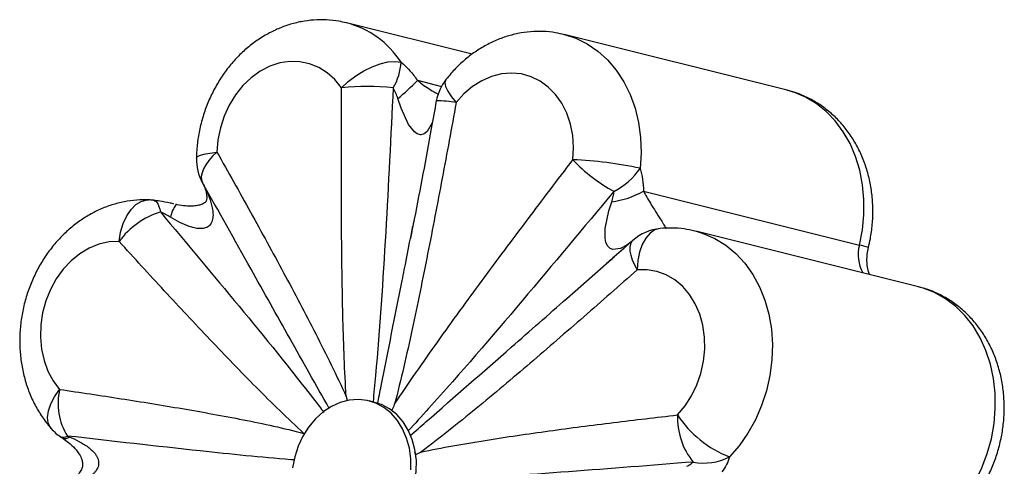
# Paper-space layout '_Isométrica' of a CAD drawing. Header units: millimetres. Extents: x -1461 to -827, y -1152 to 103.
# Tile 4 of 6: x -1455 to -1252, y -13 to 79. Entities that reach past the tile are written whole.
import ezdxf

# ---------------------------------------------------------------- set-up
doc = ezdxf.new("R2010")
doc.units = ezdxf.units.MM

psp = doc.layouts.new('_Isométrica')

# ---------------------------------------------------------------- linework, layer by layer
at = {"color": 7, "linetype": 'Continuous', "lineweight": 25}
for p, q in [((-1361.47, 72.09), (-1387.35, 78.55)), ((-1296.44, 64.66), (-1342.44, 76.14)), ((-1416.99, 45.46), (-1416.89, 45.29)), ((-1326.12, 43.88), (-1281.57, 32.76)), ((-1269.35, 24.16), (-1315.34, 35.64)), ((-1341.93, 21.76), (-1332.05, 30.43)), ((-1381.57, 0.36), (-1382.72, 0.65)), ((-1373.03, -10.37), (-1373.28, -9.94))]:
    psp.add_line(p, q, dxfattribs=at)
at = {"color": 8, "linetype": 'Continuous', "lineweight": 25}
psp.add_line((-1372.73, 66.71), (-1367.78, 65.47), dxfattribs=at)
at = {"color": 8, "linetype": 'Continuous', "lineweight": 25, "flags": 128}
for points in [[(-1342.41, 76.13), (-1340.09, 75.38), (-1337.73, 74.22), (-1335.53, 72.73), (-1333.52, 70.91), (-1331.72, 68.8), (-1330.16, 66.42), (-1328.87, 63.81), (-1327.85, 61), (-1327.13, 58.02), (-1326.71, 54.93), (-1326.6, 51.77), (-1326.8, 48.57)], [(-1366.87, 66.85), (-1366.9, 66.81), (-1367.07, 66.23), (-1366.93, 65.43), (-1366.48, 64.46), (-1365.74, 63.34), (-1364.75, 62.11)], [(-1281.57, 32.76), (-1280.96, 35.87), (-1280.65, 39.01), (-1280.63, 42.14), (-1280.91, 45.2), (-1281.49, 48.18), (-1282.36, 51.01), (-1283.5, 53.68), (-1284.9, 56.13), (-1286.54, 58.35), (-1288.41, 60.29), (-1290.47, 61.94), (-1292.69, 63.26), (-1295.06, 64.25), (-1296.44, 64.66)], [(-1369.61, 58.25), (-1369.7, 57.97), (-1370.75, 56.15), (-1371.35, 55.67), (-1372.06, 55.49), (-1372.1, 55.49), (-1372.79, 55.69), (-1373.36, 56.08), (-1374.56, 57.6), (-1376.12, 60.94), (-1376.78, 62.94), (-1376.78, 62.94)], [(-1418.33, 50.65), (-1418.18, 50.92), (-1417.66, 51.22), (-1416.77, 51.49), (-1415.57, 51.73), (-1414.08, 51.91)], [(-1434.27, 33.52), (-1433.95, 35.42), (-1433.42, 37.2), (-1432.69, 38.77), (-1431.81, 40.1), (-1430.81, 41.11), (-1429.71, 41.77), (-1428.57, 42.07), (-1428.13, 42.08)], [(-1427.14, 41.99), (-1426.9, 41.91), (-1426.66, 41.74), (-1426.44, 41.48), (-1426.23, 41.13), (-1426.05, 40.69), (-1425.89, 40.18), (-1425.76, 39.58)], [(-1328.73, 33.37), (-1329.53, 32.75), (-1330.86, 32.06), (-1332.41, 31.86), (-1333.01, 32.09), (-1333.54, 32.61), (-1333.56, 32.64), (-1333.88, 33.39), (-1334.03, 34.16), (-1334, 36.21), (-1333.27, 39.79), (-1332.66, 41.68), (-1332.66, 41.68)], [(-1322.66, 36.18), (-1323.73, 35.89), (-1324.74, 35.22), (-1325.63, 34.21), (-1326.38, 32.9), (-1326.94, 31.33), (-1327.3, 29.56), (-1327.44, 27.66)], [(-1315.46, 35.67), (-1313.78, 35.18), (-1311.37, 34.14), (-1309.12, 32.75), (-1307.05, 31.03), (-1305.18, 29.01), (-1303.54, 26.72), (-1302.16, 24.17), (-1301.05, 21.42), (-1300.23, 18.5), (-1299.71, 15.44), (-1299.51, 12.29), (-1299.61, 9.1), (-1300.02, 5.91), (-1300.73, 2.76), (-1301.74, -0.31), (-1303.02, -3.25), (-1304.57, -6.02), (-1306.36, -8.58), (-1308.37, -10.9)], [(-1328.32, 33.71), (-1328.56, 33.45), (-1328.8, 32.94), (-1328.92, 32.3), (-1328.89, 31.54), (-1328.72, 30.68), (-1328.42, 29.74), (-1327.99, 28.72), (-1327.44, 27.66)], [(-1265.41, -25.09), (-1263.19, -23.19), (-1261.15, -21.02), (-1259.3, -18.6), (-1257.68, -15.96), (-1256.3, -13.15), (-1255.18, -10.19), (-1254.34, -7.13), (-1253.78, -4.02), (-1253.53, -0.88), (-1253.57, 2.24), (-1253.91, 5.29), (-1254.54, 8.24), (-1255.46, 11.05), (-1256.65, 13.68), (-1258.1, 16.09), (-1259.79, 18.25), (-1261.7, 20.14), (-1263.79, 21.72), (-1266.05, 22.99), (-1268.44, 23.91), (-1269.35, 24.16)]]:
    psp.add_lwpolyline(points, dxfattribs=at)
at = {"color": 7, "linetype": 'Continuous', "lineweight": 25, "flags": 128}
for points in [[(-1388.37, 65.14), (-1389.75, 66.85), (-1391.33, 68.27), (-1393.1, 69.37), (-1395, 70.14), (-1397.01, 70.55), (-1399.07, 70.6), (-1401.15, 70.28), (-1403.2, 69.61), (-1405.17, 68.59), (-1407.03, 67.25), (-1408.74, 65.62), (-1410.26, 63.72), (-1411.56, 61.61), (-1412.61, 59.33), (-1413.39, 56.91), (-1413.88, 54.42), (-1414.08, 51.91)], [(-1388.37, 65.14), (-1386.99, 66.44), (-1385.44, 67.62), (-1383.79, 68.66), (-1382.08, 69.51), (-1380.4, 70.13), (-1378.81, 70.51), (-1377.36, 70.62), (-1376.11, 70.47)], [(-1340.66, 50.33), (-1340.53, 52.84), (-1340.7, 55.31), (-1341.17, 57.69), (-1341.93, 59.92), (-1342.96, 61.97), (-1344.24, 63.78), (-1345.74, 65.32), (-1347.44, 66.55), (-1349.29, 67.46), (-1351.26, 68.02), (-1353.31, 68.21), (-1355.38, 68.04), (-1357.45, 67.51), (-1359.46, 66.63), (-1361.37, 65.42), (-1363.15, 63.91), (-1364.75, 62.11)], [(-1414.08, 51.91), (-1414.98, 51.05), (-1415.75, 50.17), (-1416.38, 49.31), (-1416.86, 48.46), (-1417.17, 47.66), (-1417.31, 46.91), (-1417.28, 46.22), (-1417.07, 45.62)], [(-1434.27, 33.52), (-1436.35, 33.42), (-1438.42, 32.96), (-1440.44, 32.14), (-1442.38, 30.99), (-1444.18, 29.53), (-1445.82, 27.79), (-1447.25, 25.8), (-1448.45, 23.61), (-1449.39, 21.27), (-1450.06, 18.81), (-1450.43, 16.31), (-1450.5, 13.8), (-1450.28, 11.34), (-1449.75, 8.99), (-1448.94, 6.79), (-1447.86, 4.78), (-1446.54, 3.02)], [(-1319.08, -2.24), (-1317.52, -0.39), (-1316.18, 1.68), (-1315.08, 3.94), (-1314.25, 6.33), (-1313.7, 8.81), (-1313.45, 11.32), (-1313.5, 13.82), (-1313.85, 16.24), (-1314.49, 18.54), (-1315.41, 20.66), (-1316.6, 22.57), (-1318.01, 24.23), (-1319.64, 25.59), (-1321.43, 26.63), (-1323.35, 27.34), (-1325.37, 27.68), (-1327.44, 27.66)], [(-1448.29, -5.03), (-1448.45, -4.83), (-1448.89, -3.89), (-1449.03, -2.73), (-1448.85, -1.41), (-1448.36, 0.03), (-1447.58, 1.52), (-1446.54, 3.02)], [(-1374.11, -13.56), (-1374.11, -11.3), (-1374.39, -9.1), (-1374.96, -7.01), (-1375.79, -5.09), (-1376.86, -3.37), (-1378.16, -1.89), (-1379.66, -0.7), (-1381.3, 0.18), (-1383.07, 0.73), (-1384.91, 0.94), (-1386.79, 0.8), (-1388.66, 0.31), (-1390.47, -0.5), (-1392.19, -1.63), (-1393.77, -3.05), (-1395.17, -4.73), (-1396.37, -6.62), (-1397.34, -8.68), (-1398.04, -10.86), (-1398.48, -13.11)], [(-1374.66, -20.47), (-1373.83, -18.34), (-1373.26, -16.12), (-1372.97, -13.85), (-1372.96, -11.59), (-1373.24, -9.39), (-1373.81, -7.3), (-1374.64, -5.37), (-1375.71, -3.65), (-1377.01, -2.18), (-1378.51, -0.99), (-1380.15, -0.11), (-1381.57, 0.36)]]:
    psp.add_lwpolyline(points, dxfattribs=at)
at = {"color": 8, "linetype": 'Continuous', "lineweight": 25}
for centre, radius, start, end in [((-1392.26, 59.85), 19.33, 33.3409, 75.475), ((-1368.26, 45.2), 17.27, 78.2585, 91.9093), ((-1274.13, 30.78), 7.7, 165.0606, 209.0378), ((-1293.75, -18.81), 52.99, 74.6104, 76.7133), ((-1445.78, -5.42), 1.43, 247.9278, 305.7511), ((-1445.52, -5.8), 1.31, 256.8788, 314.9742)]:
    psp.add_arc(centre, radius, start, end, dxfattribs=at)
at = {"color": 7, "linetype": 'Continuous', "lineweight": 25}
for centre, radius, start, end in [((-1387.23, 70.97), 11.13, 328.5829, 357.4239), ((-1382.91, 12.32), 53.11, 84.407, 95.9033), ((-1411.14, 103.99), 53.53, 309.923, 315.8518), ((-1359, 60.68), 10, 141.9098, 169.7037), ((-1408.33, 50.47), 10, 178.9784, 208.5843), ((-1316.72, 72.68), 32.74, 223.0389, 241.7608), ((-1343.94, -31.06), 81.46, 77.8534, 87.6903), ((-1338.8, 56.82), 14.57, 296.8814, 325.4962), ((-1334.79, 58.82), 17.27, 277.0697, 300.1208), ((-1428.52, 32.09), 10, 82.0647, 87.723), ((-1417.98, 37.49), 5.77, 140.9741, 169.9546), ((-1420.68, 23.43), 16.93, 107.4634, 143.4284), ((-1321.69, 26.22), 10, 95.5609, 131.5642), ((-1434.23, 0.13), 12.64, 166.7952, 212.0821), ((-1304.46, -2.79), 14.63, 177.866, 218.7342), ((-1300.13, 10.25), 22.69, 213.3813, 248.6969), ((-1440.79, 1.58), 10, 221.4353, 236.4433), ((-1313.63, -0.49), 11.66, 258.9496, 296.8331)]:
    psp.add_arc(centre, radius, start, end, dxfattribs=at)
for points, knots in [([(-1387.44, 78.53), (-1387.93, 78.66), (-1389.27, 79), (-1391.51, 79.2), (-1394.11, 79.18), (-1396.7, 78.84), (-1399.25, 78.2), (-1401.75, 77.26), (-1404.15, 76.03), (-1406.45, 74.53), (-1408.61, 72.76), (-1410.61, 70.74), (-1412.42, 68.5), (-1414.03, 66.06), (-1415.4, 63.45), (-1416.54, 60.7), (-1417.41, 57.84), (-1418.01, 54.91), (-1418.27, 52.5), (-1418.32, 51.08), (-1418.33, 50.65)], [0, 0, 0, 0, 0.033531, 0.090099, 0.146578, 0.203142, 0.259954, 0.317152, 0.374832, 0.433048, 0.491801, 0.55105, 0.610724, 0.670741, 0.731022, 0.791505, 0.85215, 0.912931, 0.973834, 1, 1, 1, 1]), ([(-1342.41, 76.1), (-1343.02, 76.25), (-1344.46, 76.61), (-1346.82, 76.81), (-1349.42, 76.76), (-1352.01, 76.39), (-1354.56, 75.72), (-1357.04, 74.76), (-1359.44, 73.5), (-1361.73, 71.97), (-1363.87, 70.18), (-1365.58, 68.44), (-1366.52, 67.28), (-1366.87, 66.85)], [0, 0, 0, 0, 0.068914, 0.164314, 0.259587, 0.355031, 0.450916, 0.547467, 0.644845, 0.743129, 0.842316, 0.94233, 1, 1, 1, 1]), ([(-1376.11, 70.47), (-1375.47, 69.92), (-1374.87, 69.32), (-1373.74, 68.07), (-1373.21, 67.41), (-1372.73, 66.71)], [0, 0, 0, 0, 0.5, 0.5, 1, 1, 1, 1]), ([(-1387.43, 1.56), (-1387.6, 4.19), (-1387.73, 6.82), (-1387.94, 12.1), (-1388.02, 14.75), (-1388.23, 22.68), (-1388.31, 27.98), (-1388.41, 38.59), (-1388.42, 43.9), (-1388.42, 54.52), (-1388.4, 59.83), (-1388.37, 65.14)], [0, 0, 0, 0, 0.125, 0.125, 0.25, 0.25, 0.5, 0.5, 0.75, 0.75, 1, 1, 1, 1]), ([(-1376.78, 62.94), (-1376.9, 63.33), (-1377.03, 63.71), (-1377.35, 64.46), (-1377.52, 64.82), (-1377.73, 65.17)], [0, 0, 0, 0, 0.5, 0.5, 1, 1, 1, 1]), ([(-1279.69, 32.28), (-1279.56, 32.87), (-1279.2, 34.43), (-1278.86, 37.01), (-1278.74, 39.99), (-1278.91, 42.97), (-1279.37, 45.89), (-1280.12, 48.73), (-1281.15, 51.44), (-1282.46, 53.99), (-1284.02, 56.34), (-1285.82, 58.47), (-1287.82, 60.34), (-1290, 61.93), (-1292.33, 63.22), (-1294.49, 64.14), (-1295.9, 64.49), (-1296.46, 64.63)], [0, 0, 0, 0, 0.042902, 0.114172, 0.185598, 0.257125, 0.328703, 0.400243, 0.471622, 0.542685, 0.613267, 0.683223, 0.75245, 0.820913, 0.888646, 0.955746, 1, 1, 1, 1]), ([(-1364.75, 62.11), (-1365.69, 56.91), (-1366.65, 51.72), (-1368.61, 41.33), (-1369.6, 36.14), (-1371.66, 25.77), (-1372.71, 20.58), (-1374.39, 12.83), (-1374.96, 10.25), (-1376.15, 5.09), (-1376.77, 2.52), (-1377.43, -0.04)], [0, 0, 0, 0, 0.25, 0.25, 0.5, 0.5, 0.75, 0.75, 0.875, 0.875, 1, 1, 1, 1]), ([(-1368.85, 62.47), (-1369.19, 60.58), (-1370.65, 52.46), (-1372.41, 43), (-1373.92, 35.44), (-1374.18, 34.1)], [0, 0, 0, 0, 0.199474, 0.858117, 1, 1, 1, 1]), ([(-1414.08, 51.91), (-1411.76, 47.8), (-1409.45, 43.67), (-1404.87, 35.4), (-1402.6, 31.25), (-1398.1, 22.9), (-1395.88, 18.7), (-1392.63, 12.34), (-1391.56, 10.21), (-1389.46, 5.92), (-1388.43, 3.75), (-1387.43, 1.56)], [0, 0, 0, 0, 0.25, 0.25, 0.5, 0.5, 0.75, 0.75, 0.875, 0.875, 1, 1, 1, 1]), ([(-1377.43, -0.04), (-1375.99, 2.15), (-1374.52, 4.31), (-1371.55, 8.61), (-1370.05, 10.74), (-1365.52, 17.1), (-1362.45, 21.3), (-1356.28, 29.66), (-1353.18, 33.81), (-1346.93, 42.09), (-1343.8, 46.21), (-1340.66, 50.33)], [0, 0, 0, 0, 0.125, 0.125, 0.25, 0.25, 0.5, 0.5, 0.75, 0.75, 1, 1, 1, 1]), ([(-1326.8, 48.57), (-1326.56, 47.84), (-1326.39, 47.07), (-1326.17, 45.5), (-1326.12, 44.7), (-1326.12, 43.88)], [0, 0, 0, 0, 0.5, 0.5, 1, 1, 1, 1]), ([(-1416.89, 45.29), (-1416.53, 44.6), (-1416.2, 43.9), (-1415.61, 42.47), (-1415.36, 41.74), (-1415.09, 40.6), (-1415.01, 40.22), (-1414.91, 39.45), (-1414.89, 39.07), (-1414.92, 38.49), (-1414.94, 38.3), (-1415.02, 37.92), (-1415.07, 37.73), (-1415.2, 37.38), (-1415.29, 37.22), (-1415.5, 36.92), (-1415.62, 36.79), (-1416.03, 36.45), (-1416.36, 36.31), (-1416.87, 36.19), (-1417.05, 36.17), (-1417.39, 36.15), (-1417.57, 36.15), (-1418.09, 36.18), (-1418.43, 36.23), (-1419.12, 36.39), (-1419.46, 36.49), (-1420.47, 36.83), (-1421.13, 37.12), (-1422.42, 37.76), (-1423.05, 38.12), (-1423.67, 38.5)], [0, 0, 0, 0, 0.125, 0.125, 0.25, 0.25, 0.3125, 0.3125, 0.375, 0.375, 0.40625, 0.40625, 0.4375, 0.4375, 0.46875, 0.46875, 0.5, 0.5, 0.5625, 0.5625, 0.59375, 0.59375, 0.625, 0.625, 0.6875, 0.6875, 0.75, 0.75, 0.875, 0.875, 1, 1, 1, 1]), ([(-1417.01, 45.46), (-1416.91, 45.26), (-1416.61, 44.68), (-1416.32, 43.72), (-1416.18, 42.79), (-1416.22, 42.13), (-1416.29, 41.85), (-1416.41, 41.65), (-1416.45, 41.6), (-1416.77, 41.33), (-1417.35, 41.09), (-1418.15, 40.87), (-1419.26, 40.75), (-1420.68, 40.8), (-1421.82, 40.94), (-1422.46, 41.14), (-1422.55, 41.17)], [0, 0, 0, 0, 0.058451, 0.171686, 0.263279, 0.34581, 0.418862, 0.489422, 0.558717, 0.620445, 0.667171, 0.720502, 0.794492, 0.878692, 0.982629, 1, 1, 1, 1]), ([(-1332.66, 41.68), (-1332.53, 42.04), (-1332.43, 42.41), (-1332.27, 43.12), (-1332.22, 43.48), (-1332.22, 43.83)], [0, 0, 0, 0, 0.5, 0.5, 1, 1, 1, 1]), ([(-1428.13, 42.08), (-1428.75, 42.09), (-1430.24, 42.11), (-1432.59, 41.85), (-1435.15, 41.27), (-1437.66, 40.39), (-1440.09, 39.22), (-1442.41, 37.77), (-1444.6, 36.06), (-1446.64, 34.09), (-1448.49, 31.9), (-1450.14, 29.5), (-1451.57, 26.92), (-1452.75, 24.2), (-1453.68, 21.36), (-1454.34, 18.44), (-1454.72, 15.47), (-1454.81, 12.48), (-1454.61, 9.51), (-1454.12, 6.59), (-1453.35, 3.77), (-1452.29, 1.07), (-1450.95, -1.46), (-1449.59, -3.49), (-1448.64, -4.62), (-1448.28, -5.03)], [0, 0, 0, 0, 0.030518, 0.073145, 0.115875, 0.158875, 0.202226, 0.245975, 0.290131, 0.33467, 0.379541, 0.424683, 0.470035, 0.515549, 0.561189, 0.606935, 0.652775, 0.698698, 0.744683, 0.790697, 0.83668, 0.882551, 0.928208, 0.973548, 1, 1, 1, 1]), ([(-1422.95, 41.22), (-1423.22, 41.29), (-1424.19, 41.53), (-1425.62, 41.77), (-1426.73, 41.93), (-1427.14, 41.99)], [0, 0, 0, 0, 0.194995, 0.702179, 1, 1, 1, 1]), ([(-1423.67, 38.5), (-1423.99, 38.7), (-1424.32, 38.89), (-1425.02, 39.25), (-1425.38, 39.42), (-1425.76, 39.58)], [0, 0, 0, 0, 0.5, 0.5, 1, 1, 1, 1]), ([(-1375.88, 25.45), (-1375.73, 26.19), (-1374.99, 29.91), (-1374.27, 33.65), (-1373.7, 36.65)], [0, 0, 0, 0, 0.199194, 1, 1, 1, 1]), ([(-1315.49, 35.66), (-1316.23, 35.82), (-1317.81, 36.17), (-1320.22, 36.33), (-1321.87, 36.23), (-1322.66, 36.18)], [0, 0, 0, 0, 0.313785, 0.672772, 1, 1, 1, 1]), ([(-1396.18, -6.03), (-1397.85, -4.5), (-1399.5, -2.94), (-1402.76, 0.23), (-1404.38, 1.84), (-1409.21, 6.7), (-1412.38, 9.99), (-1418.69, 16.64), (-1421.83, 19.99), (-1428.07, 26.73), (-1431.18, 30.12), (-1434.27, 33.52)], [0, 0, 0, 0, 0.125, 0.125, 0.25, 0.25, 0.5, 0.5, 0.75, 0.75, 1, 1, 1, 1]), ([(-1328.33, 33.72), (-1329.6, 32.59), (-1331.56, 30.83), (-1333.54, 29.11), (-1334.23, 28.5)], [0, 0, 0, 0, 0.6464246, 1, 1, 1, 1]), ([(-1279.46, 26.69), (-1279.51, 26.82), (-1279.7, 27.24), (-1279.91, 28.2), (-1280.03, 29.48), (-1279.98, 30.87), (-1279.79, 31.81), (-1279.69, 32.28)], [0, 0, 0, 0, 0.102853, 0.329905, 0.5534753, 0.7761481, 1, 1, 1, 1]), ([(-1327.44, 27.66), (-1331.1, 24.42), (-1334.76, 21.19), (-1342.11, 14.77), (-1345.79, 11.58), (-1353.19, 5.26), (-1356.9, 2.13), (-1362.52, -2.47), (-1364.4, -3.99), (-1368.19, -6.99), (-1370.09, -8.46), (-1372.02, -9.9)], [0, 0, 0, 0, 0.25, 0.25, 0.5, 0.5, 0.75, 0.75, 0.875, 0.875, 1, 1, 1, 1]), ([(-1263.18, -24.82), (-1262.71, -24.45), (-1261.51, -23.49), (-1259.72, -21.73), (-1257.87, -19.52), (-1256.24, -17.11), (-1254.82, -14.53), (-1253.65, -11.8), (-1252.74, -8.95), (-1252.09, -6.03), (-1251.73, -3.05), (-1251.65, -0.07), (-1251.86, 2.9), (-1252.36, 5.82), (-1253.16, 8.64), (-1254.23, 11.33), (-1255.58, 13.85), (-1257.17, 16.17), (-1259, 18.26), (-1261.03, 20.09), (-1263.23, 21.65), (-1265.58, 22.89), (-1267.62, 23.72), (-1268.9, 24.02), (-1269.32, 24.11)], [0, 0, 0, 0, 0.030074, 0.076954, 0.124026, 0.171381, 0.218953, 0.266691, 0.314561, 0.362541, 0.41062, 0.458783, 0.507012, 0.555268, 0.603488, 0.651584, 0.699452, 0.746979, 0.794072, 0.840668, 0.886749, 0.932344, 0.977526, 1, 1, 1, 1]), ([(-1446.54, 3.02), (-1442.31, 2.4), (-1438.09, 1.77), (-1429.66, 0.46), (-1425.44, -0.22), (-1417.03, -1.66), (-1412.84, -2.41), (-1406.56, -3.65), (-1404.48, -4.08), (-1400.31, -5), (-1398.24, -5.49), (-1396.18, -6.03)], [0, 0, 0, 0, 0.25, 0.25, 0.5, 0.5, 0.75, 0.75, 0.875, 0.875, 1, 1, 1, 1]), ([(-1387.43, 1.56), (-1387.43, 1.55), (-1387.36, 1.24), (-1387.28, 0.94), (-1387.21, 0.64)], [0, 0, 0, 0, 0.032126, 1, 1, 1, 1]), ([(-1377.94, -1.21), (-1377.77, -0.83), (-1377.61, -0.45), (-1377.44, -0.07), (-1377.43, -0.06), (-1377.43, -0.05), (-1377.43, -0.04)], [0, 0, 0, 0, 0.001258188, 0.001258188, 0.001258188, 0.001290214, 0.001290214, 0.001290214, 0.001290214]), ([(-1372.02, -9.9), (-1369.82, -9.42), (-1367.61, -9), (-1363.2, -8.2), (-1361, -7.83), (-1354.38, -6.77), (-1349.97, -6.13), (-1341.14, -4.92), (-1336.73, -4.35), (-1327.9, -3.27), (-1323.49, -2.75), (-1319.08, -2.24)], [0, 0, 0, 0, 0.125, 0.125, 0.25, 0.25, 0.5, 0.5, 0.75, 0.75, 1, 1, 1, 1]), ([(-1446.58, -6.58), (-1446.34, -6.73), (-1446.1, -6.9), (-1445.84, -7.07), (-1445.82, -7.08)], [0, 0, 0, 0, 0.940234, 1, 1, 1, 1]), ([(-1445.83, -7.08), (-1445.44, -7.35), (-1444.57, -7.95), (-1443.42, -9.04), (-1442.51, -10.23), (-1441.97, -11.29), (-1441.77, -12.2), (-1441.82, -12.98), (-1442.14, -13.75), (-1442.8, -14.63), (-1443.84, -15.54), (-1445.03, -16.33), (-1445.94, -16.71), (-1446.31, -16.86)], [0, 0, 0, 0, 0.106352, 0.237161, 0.34609, 0.430754, 0.490895, 0.54059, 0.606266, 0.688681, 0.787872, 0.912986, 1, 1, 1, 1]), ([(-1444.6, -6.73), (-1443.89, -7.02), (-1443.21, -7.33), (-1441.89, -8.03), (-1441.26, -8.42), (-1440.36, -9.09), (-1440.07, -9.33), (-1439.54, -9.85), (-1439.29, -10.13), (-1438.97, -10.6), (-1438.87, -10.76), (-1438.7, -11.1), (-1438.63, -11.29), (-1438.53, -11.66), (-1438.5, -11.85), (-1438.48, -12.24), (-1438.5, -12.44), (-1438.62, -13.01), (-1438.79, -13.37), (-1439.13, -13.85), (-1439.25, -14), (-1439.51, -14.28), (-1439.65, -14.41), (-1440.08, -14.79), (-1440.38, -15.01), (-1441.02, -15.43), (-1441.34, -15.61), (-1442.34, -16.12), (-1443.03, -16.41), (-1444.43, -16.91), (-1445.14, -17.13), (-1445.85, -17.32)], [0, 0, 0, 0, 0.125, 0.125, 0.25, 0.25, 0.3125, 0.3125, 0.375, 0.375, 0.40625, 0.40625, 0.4375, 0.4375, 0.46875, 0.46875, 0.5, 0.5, 0.5625, 0.5625, 0.59375, 0.59375, 0.625, 0.625, 0.6875, 0.6875, 0.75, 0.75, 0.875, 0.875, 1, 1, 1, 1]), ([(-1373.03, -10.37), (-1372.7, -10.21), (-1372.37, -10.06), (-1372.04, -9.91), (-1372.03, -9.9), (-1372.02, -9.9), (-1372.02, -9.9)], [0, 0, 0, 0, 0.001258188, 0.001258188, 0.001258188, 0.001290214, 0.001290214, 0.001290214, 0.001290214]), ([(-1317.15, -12.82), (-1316.89, -12.69), (-1316.64, -12.55), (-1316.21, -12.26), (-1316.02, -12.1), (-1315.87, -11.94)], [0, 0, 0, 0, 0.5, 0.5, 1, 1, 1, 1]), ([(-1308.37, -10.9), (-1308.49, -11.43), (-1308.7, -11.95), (-1309.23, -12.98), (-1309.57, -13.49), (-1309.96, -13.97)], [0, 0, 0, 0, 0.5, 0.5, 1, 1, 1, 1])]:
    psp.add_open_spline(points, degree=3, knots=knots, dxfattribs=at)
at = {"color": 8, "linetype": 'Continuous', "lineweight": 25}
for points, knots in [([(-1377.73, 65.17), (-1378.22, 55.24), (-1379.21, 35.43), (-1380.6, 13.87), (-1381.72, 2.25), (-1381.89, 0.44)], [0, 0, 0, 0, 0.458771, 0.915836, 1, 1, 1, 1]), ([(-1372.73, 66.71), (-1372.29, 66.36), (-1371.44, 65.68), (-1370.03, 64.77), (-1369, 64.12), (-1368.38, 63.86), (-1368.31, 63.83)], [0, 0, 0, 0, 0.332065, 0.641254, 0.955856, 1, 1, 1, 1]), ([(-1390.94, -0.88), (-1393.65, 3.92), (-1398.99, 13.39), (-1407.68, 28.96), (-1413.73, 39.69), (-1417.07, 45.62)], [0, 0, 0, 0, 0.314477, 0.620618, 1, 1, 1, 1]), ([(-1332.22, 43.83), (-1338.5, 36.3), (-1351.03, 21.28), (-1365.22, 4.78), (-1373.27, -4.03), (-1374.7, -5.59)], [0, 0, 0, 0, 0.452376, 0.90307, 1, 1, 1, 1]), ([(-1326.12, 43.88), (-1325.9, 43.47), (-1325.46, 42.68), (-1324.7, 41.42), (-1323.83, 40.02), (-1322.96, 38.64), (-1322.26, 37.55), (-1321.81, 36.82), (-1321.55, 36.4), (-1321.46, 36.25), (-1321.45, 36.23)], [0, 0, 0, 0, 0.178006, 0.34375, 0.512395, 0.706273, 0.815456, 0.879616, 0.986409, 1, 1, 1, 1]), ([(-1425.76, 39.58), (-1420.33, 33.11), (-1409.49, 20.18), (-1398.27, 6.47), (-1392.65, -0.89), (-1392.02, -1.7)], [0, 0, 0, 0, 0.471562, 0.941371, 1, 1, 1, 1]), ([(-1380.94, 0.04), (-1380.7, 1.28), (-1379.02, 9.73), (-1377.33, 18.21), (-1375.88, 25.45)], [0, 0, 0, 0, 0.14705, 1, 1, 1, 1]), ([(-1374.23, -6.5), (-1373.14, -5.55), (-1366.17, 0.59), (-1355.34, 9.98), (-1345.73, 18.42), (-1341.93, 21.76)], [0, 0, 0, 0, 0.100201, 0.643466, 1, 1, 1, 1]), ([(-1398.12, -11.52), (-1398.36, -11.5), (-1404.76, -11.01), (-1420.25, -9.4), (-1435.77, -7.63), (-1444.94, -6.58)], [0, 0, 0, 0, 0.016029, 0.418361, 1, 1, 1, 1]), ([(-1315.87, -11.94), (-1324.41, -12.62), (-1341.46, -13.97), (-1360.65, -15.32), (-1371.31, -15.77), (-1373.24, -15.86)], [0, 0, 0, 0, 0.451206, 0.900735, 1, 1, 1, 1])]:
    psp.add_open_spline(points, degree=3, knots=knots, dxfattribs=at)
at = {"color": 7, "linetype": 'Continuous', "lineweight": 25}
for points in [[(-1417.07, 45.62), (-1417.01, 45.51), (-1416.95, 45.4), (-1416.89, 45.29)], [(-1378.19, -1.21), (-1378.11, -1.21), (-1378.02, -1.21), (-1377.94, -1.21)], [(-1444.94, -6.58), (-1444.82, -6.63), (-1444.71, -6.68), (-1444.6, -6.73)], [(-1373.19, -10.15), (-1373.14, -10.22), (-1373.08, -10.29), (-1373.03, -10.37)]]:
    psp.add_open_spline(points, degree=3, dxfattribs=at)

doc.saveas('drawing.dxf')
